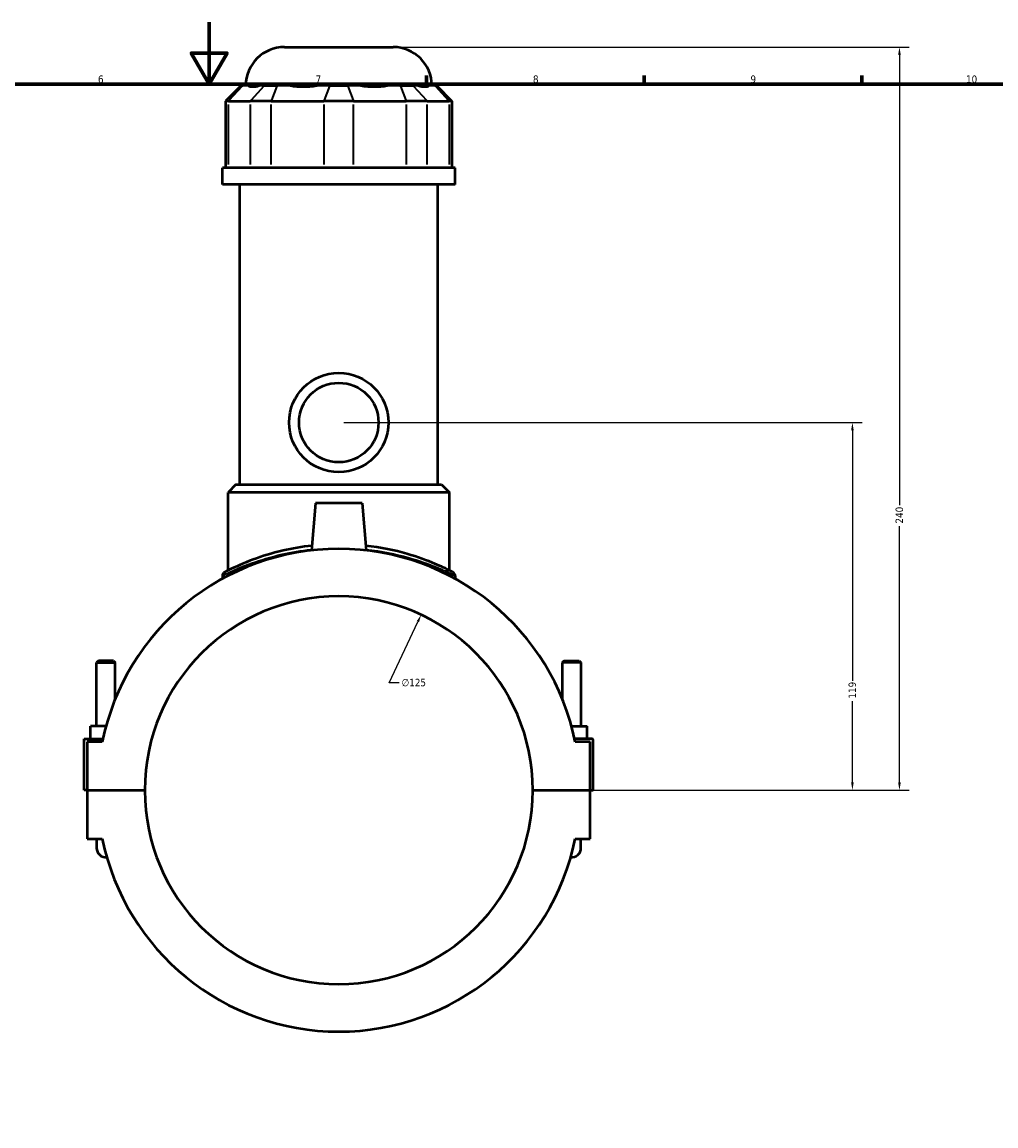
# Model space of a CAD drawing. Header units: millimetres. Extents: x -255 to 976, y -117 to 1161.
# Tile 5 of 7: x 360 to 674, y 238 to 594. Entities that reach past the tile are written whole.
import ezdxf

# ---------------------------------------------------------------- set-up
doc = ezdxf.new("R2010")
doc.units = ezdxf.units.MM
for name, color, linetype, lineweight in [('Border (ANSI)', 7, 'Continuous', 70), ('Dimension (ANSI)', 7, 'Continuous', 25), ('Visible (ANSI)', 7, 'Continuous', 50), ('Visible Narrow (ANSI)', 7, 'Continuous', 35)]:
    doc.layers.add(name, color=color, linetype=linetype, lineweight=lineweight)
doc.styles.add('Note Text (ANSI)', font='tahoma.ttf')
doc.dimstyles.new('Default - mm (ANSI)', dxfattribs={"dimtxt": 2.4, "dimasz": 2.5, "dimexe": 3.175, "dimexo": 1.6002, "dimgap": 0.8, "dimtad": 0, "dimtoh": 1, "dimdec": 0, "dimrnd": 1e-08, "dimzin": 4, "dimdsep": 46, "dimtxsty": 'Note Text (ANSI)', "dimcen": 0.09, "dimdle": 10, "dimclrd": 256, "dimclre": 256, "dimclrt": 5, "dimadec": 1, "dimazin": 1, "dimtfac": 1.27, "dimtofl": 0, "dimtmove": 0, "dimatfit": 3, "dimfxl": 1, "dimtolj": 1, "dimtzin": 4, "dimlwd": -1, "dimlwe": -1, "dimarcsym": 0})

# ---------------------------------------------------------------- blocks, each defined once
blk = doc.blocks.new('Borders Default Border')
at = {"layer": 'Border (ANSI)'}
for p, q in [((490.58, 574), (490.58, 576.8)), ((560.67, 574), (560.67, 576.8)), ((630.75, 574), (630.75, 576.8))]:
    blk.add_line(p, q, dxfattribs=at)
at = {"layer": 'Border (ANSI)', "flags": 128}
for points in [[(420.5, 594), (420.5, 574), (414.73, 584), (426.27, 584), (420.5, 574)], [(20, 20), (20, 574), (821, 574), (821, 20), (20, 20)]]:
    blk.add_lwpolyline(points, dxfattribs=at)
at = {"layer": 'Border (ANSI)', "color": 5, "true_color": 0x0000ff, "char_height": 2.4, "attachment_point": 7, "style": 'Note Text (ANSI)'}
for s, insert in [('6', (384.69, 574.35)), ('7', (454.8, 574.4)), ('8', (524.84, 574.35)), ('9', (594.92, 574.35)), ('10', (664.35, 574.35))]:
    blk.add_mtext(s, dxfattribs=dict(at, insert=insert))
blk = doc.blocks.new('*D6')
at = {"layer": 'Defpoints', "color": 0, "transparency": 16777216}
for p in [(488.82, 403.02), (435.73, 289.86)]:
    blk.add_point(p, dxfattribs=at)
at = {"layer": 'Dimension (ANSI)', "transparency": 16777216}
for p, q in [((478.52, 381.06), (487.76, 400.76)), ((481.71, 381.06), (478.52, 381.06))]:
    blk.add_line(p, q, dxfattribs=at)
blk.add_solid([(487.38, 400.94), (488.13, 400.58), (488.82, 403.02)], dxfattribs=at)
at = {"layer": 'Dimension (ANSI)', "color": 5, "transparency": 16777216, "insert": (482.51, 382.36), "char_height": 2.4, "attachment_point": 1, "style": 'Note Text (ANSI)'}
blk.add_mtext('\\A1;∅125', dxfattribs=at)
blk = doc.blocks.new('*D10')
at = {"layer": 'Defpoints', "color": 0, "transparency": 16777216}
for p in [(462.27, 464.94), (627.75, 464.94), (524.77, 346.44)]:
    blk.add_point(p, dxfattribs=at)
at = {"layer": 'Dimension (ANSI)', "transparency": 16777216}
for p, q in [((463.87, 464.94), (630.93, 464.94)), ((627.75, 462.44), (627.75, 381.69)), ((627.75, 348.94), (627.75, 375.19)), ((526.37, 346.44), (630.93, 346.44))]:
    blk.add_line(p, q, dxfattribs=at)
for points in [[(627.33, 462.44), (628.17, 462.44), (627.75, 464.94)], [(627.33, 348.94), (628.17, 348.94), (627.75, 346.44)]]:
    blk.add_solid(points, dxfattribs=at)
at = {"layer": 'Dimension (ANSI)', "color": 5, "transparency": 16777216, "insert": (626.5, 375.99), "char_height": 2.4, "attachment_point": 1, "rotation": 90, "style": 'Note Text (ANSI)'}
blk.add_mtext('\\A1;119', dxfattribs=at)
blk = doc.blocks.new('*D11')
at = {"layer": 'Defpoints', "color": 0, "transparency": 16777216}
for p in [(479.77, 585.94), (642.9, 585.94), (524.77, 346.44)]:
    blk.add_point(p, dxfattribs=at)
at = {"layer": 'Dimension (ANSI)', "transparency": 16777216}
for p, q in [((481.37, 585.94), (646.08, 585.94)), ((642.9, 583.44), (642.9, 438.29)), ((642.9, 348.94), (642.9, 431.59)), ((526.37, 346.44), (646.08, 346.44))]:
    blk.add_line(p, q, dxfattribs=at)
for points in [[(642.49, 583.44), (643.32, 583.44), (642.9, 585.94)], [(642.49, 348.94), (643.32, 348.94), (642.9, 346.44)]]:
    blk.add_solid(points, dxfattribs=at)
at = {"layer": 'Dimension (ANSI)', "color": 5, "transparency": 16777216, "insert": (641.65, 432.39), "char_height": 2.4, "attachment_point": 1, "rotation": 90, "style": 'Note Text (ANSI)'}
blk.add_mtext('\\A1;240', dxfattribs=at)

msp = doc.modelspace()

# ---------------------------------------------------------------- linework, layer by layer
at = {"layer": 'Visible (ANSI)'}
for p, q in [((444.77, 585.94), (479.77, 585.94)), ((430.8, 573.55), (425.8, 568.55)), ((430.8, 573.55), (431.37, 573.55)), ((433.12, 573.55), (431.37, 573.55)), ((438.39, 573.55), (436.64, 573.55)), ((438.39, 573.55), (442.45, 573.55)), ((446.68, 573.55), (442.45, 573.55)), ((459.4, 573.55), (455.18, 573.55)), ((459.4, 573.55), (465.14, 573.55)), ((469.37, 573.55), (465.14, 573.55)), ((482.09, 573.55), (477.87, 573.55)), ((482.09, 573.55), (486.15, 573.55)), ((487.9, 573.55), (486.15, 573.55)), ((493.17, 573.55), (491.42, 573.55)), ((493.17, 573.55), (493.74, 573.55)), ((493.74, 573.55), (498.74, 568.55)), ((426.75, 568.55), (425.8, 568.55)), ((425.8, 568.55), (425.8, 547)), ((426.75, 568.55), (433.78, 568.55)), ((440.54, 568.55), (433.78, 568.55)), ((440.54, 568.55), (457.49, 568.55)), ((467.06, 568.55), (457.49, 568.55)), ((467.06, 568.55), (484.01, 568.55)), ((490.77, 568.55), (484.01, 568.55)), ((490.77, 568.55), (497.79, 568.55)), ((498.74, 568.55), (497.79, 568.55)), ((498.74, 568.55), (498.74, 547)), ((499.77, 547), (424.77, 547)), ((424.77, 541.69), (424.77, 547)), ((499.77, 541.69), (499.77, 547)), ((499.77, 541.69), (424.77, 541.69)), ((430.4, 444.94), (430.4, 541.69)), ((494.15, 444.94), (494.15, 541.69)), ((429.15, 444.94), (426.65, 442.44)), ((429.15, 444.94), (495.4, 444.94)), ((495.4, 444.94), (497.9, 442.44)), ((497.9, 442.44), (426.65, 442.44)), ((426.65, 417.29), (426.65, 442.44)), ((497.9, 417.29), (497.9, 442.44)), ((454.77, 438.94), (453.44, 423.71)), ((469.77, 438.94), (454.77, 438.94)), ((469.77, 438.94), (471.11, 423.71)), ((424.77, 415.56), (424.77, 414.58)), ((499.77, 415.56), (499.77, 414.58)), ((384.87, 388.16), (384.27, 387.56)), ((389.67, 388.16), (384.87, 388.16)), ((389.67, 388.16), (390.27, 387.56)), ((534.87, 388.16), (534.27, 387.56)), ((534.87, 388.16), (539.67, 388.16)), ((539.67, 388.16), (540.27, 387.56)), ((384.27, 387.56), (390.27, 387.56)), ((384.27, 367.06), (384.27, 387.56)), ((390.27, 375.85), (390.27, 387.56)), ((540.27, 387.56), (534.27, 387.56)), ((534.27, 387.56), (534.27, 375.85)), ((540.27, 387.56), (540.27, 367.06)), ((382.27, 363.06), (382.27, 367.06)), ((387.27, 367.06), (382.27, 367.06)), ((387.28, 367.06), (387.27, 367.06)), ((387.27, 367.03), (387.27, 367.06)), ((537.26, 367.06), (537.27, 367.06)), ((537.27, 367.03), (537.27, 367.06)), ((537.27, 367.06), (542.27, 367.06)), ((542.27, 363.06), (542.27, 367.06)), ((380.27, 363.06), (386.3, 363.06)), ((380.27, 346.49), (380.27, 363.06)), ((543.77, 363.06), (538.25, 363.06)), ((386.08, 362.06), (381.27, 362.06)), ((381.27, 362.06), (381.27, 346.49)), ((543.27, 362.06), (538.46, 362.06)), ((543.27, 346.49), (543.27, 362.06)), ((544.27, 346.49), (544.27, 362.56)), ((381.27, 346.49), (380.27, 346.49)), ((381.27, 346.49), (399.77, 346.49)), ((381.27, 346.39), (381.27, 330.81)), ((399.77, 346.39), (381.27, 346.39)), ((384.27, 346.39), (384.27, 346.49)), ((390.27, 346.39), (390.27, 346.49)), ((524.77, 346.49), (543.27, 346.49)), ((543.27, 346.39), (524.77, 346.39)), ((534.27, 346.49), (534.27, 346.39)), ((540.27, 346.49), (540.27, 346.39)), ((543.27, 346.49), (544.27, 346.49)), ((543.27, 330.81), (543.27, 346.39)), ((381.27, 330.81), (386.08, 330.81)), ((384.27, 330.81), (384.27, 327.81)), ((538.46, 330.81), (543.27, 330.81)), ((540.27, 327.81), (540.27, 330.81))]:
    msp.add_line(p, q, dxfattribs=at)
for radius in [16, 12.8]:
    msp.add_circle((462.27, 464.94), radius, dxfattribs=at)
for centre, radius, start, end in [((444.77, 573.44), 12.5, 90, 179.4958), ((479.77, 573.44), 12.5, 0.5042, 90), ((462.27, 346.44), 77.78, 11.5896, 168.4104), ((426.02, 415.56), 1.25, 117.6744, 180), ((498.52, 415.56), 1.25, 0, 62.3256), ((462.27, 346.44), 62.5, 0.0458, 179.9542), ((543.77, 362.56), 0.5, 0, 90), ((462.27, 346.44), 62.5, 180.0458, 359.9542), ((387.27, 327.81), 3, 180, 275.5056), ((462.27, 346.44), 77.78, 191.5896, 348.4104), ((537.27, 327.81), 3, 264.4944, 0)]:
    msp.add_arc(centre, radius, start, end, dxfattribs=at)
for points, knots in [([(433.12, 573.55), (433.49, 573.31), (434, 573.2), (434.56, 573.2), (435.12, 573.2), (435.83, 573.31), (436.64, 573.55)], [-0.4379883, -0.4379883, -0.4379883, -0.4379883, 0, 0, 0, 0.4379883, 0.4379883, 0.4379883, 0.4379883]), ([(446.68, 573.55), (448.02, 573.31), (449.44, 573.2), (450.79, 573.2), (452.14, 573.2), (453.65, 573.31), (455.18, 573.55)], [-0.4379883, -0.4379883, -0.4379883, -0.4379883, 0, 0, 0, 0.4379883, 0.4379883, 0.4379883, 0.4379883]), ([(469.37, 573.55), (470.89, 573.31), (472.4, 573.2), (473.75, 573.2), (475.1, 573.2), (476.53, 573.31), (477.87, 573.55)], [-0.4379883, -0.4379883, -0.4379883, -0.4379883, 0, 0, 0, 0.4379883, 0.4379883, 0.4379883, 0.4379883]), ([(487.9, 573.55), (488.72, 573.31), (489.43, 573.2), (489.99, 573.2), (490.55, 573.2), (491.05, 573.31), (491.42, 573.55)], [-0.4379883, -0.4379883, -0.4379883, -0.4379883, 0, 0, 0, 0.4379883, 0.4379883, 0.4379883, 0.4379883]), ([(453.58, 425.26), (450.35, 424.9), (447.25, 424.36), (440.72, 422.85), (437.45, 421.81), (431.36, 419.55), (428.79, 418.34), (426.29, 417.11), (425.71, 416.81), (425.47, 416.68), (425.44, 416.67), (425.44, 416.67)], [18.117778, 18.117778, 18.117778, 18.117778, 19.100151, 19.100151, 20.354901, 20.354901, 21.88022, 21.88022, 22.780004, 22.780004, 23.008115, 23.008115, 23.008115, 23.008115]), ([(499.1, 416.67), (499.1, 416.67), (498.68, 416.89), (496.86, 417.81), (495.29, 418.57), (490.83, 420.46), (487.78, 421.62), (480.32, 423.77), (475.79, 424.73), (470.97, 425.26)], [11.504063, 11.504063, 11.504063, 11.504063, 12.447471, 12.447471, 13.591701, 13.591701, 14.926702, 14.926702, 16.394371, 16.394371, 16.394371, 16.394371])]:
    msp.add_open_spline(points, degree=3, knots=knots, dxfattribs=at)
at = {"layer": 'Visible Narrow (ANSI)'}
for p, q in [((431.14, 573.3), (426.99, 568.8)), ((438.16, 573.3), (434.01, 568.8)), ((442.36, 573.3), (440.64, 568.8)), ((459.31, 573.3), (457.59, 568.8)), ((465.24, 573.3), (466.96, 568.8)), ((482.19, 573.3), (483.91, 568.8)), ((486.38, 573.3), (490.54, 568.8)), ((493.4, 573.3), (497.56, 568.8)), ((426.75, 548.08), (426.75, 567.47)), ((433.78, 567.47), (433.78, 548.08)), ((440.54, 548.08), (440.54, 567.47)), ((457.49, 567.47), (457.49, 548.08)), ((467.06, 548.08), (467.06, 567.47)), ((484.01, 567.47), (484.01, 548.08)), ((490.77, 548.08), (490.77, 567.47)), ((497.79, 567.47), (497.79, 548.08))]:
    msp.add_line(p, q, dxfattribs=at)
msp.add_arc((498.52, 415.56), 1.25, 3.1163, 59.2094, dxfattribs=at)
for points, knots in [([(424.77, 415.56), (424.77, 415.56), (424.8, 415.57), (425.04, 415.7), (425.63, 416), (428.18, 417.21), (430.8, 418.4), (437, 420.62), (440.33, 421.64), (446.99, 423.13), (450.16, 423.67), (453.47, 424.02)], [-23.008115, -23.008115, -23.008115, -23.008115, -22.780004, -22.780004, -21.88022, -21.88022, -20.354901, -20.354901, -19.100151, -19.100151, -18.112817, -18.112817, -18.112817, -18.112817]), ([(471.08, 424.02), (476.01, 423.5), (480.64, 422.55), (488.25, 420.43), (491.35, 419.3), (495.89, 417.44), (497.49, 416.68), (499.34, 415.78), (499.77, 415.56), (499.77, 415.56)], [-16.399332, -16.399332, -16.399332, -16.399332, -14.926702, -14.926702, -13.591701, -13.591701, -12.447471, -12.447471, -11.504063, -11.504063, -11.504063, -11.504063])]:
    msp.add_open_spline(points, degree=3, knots=knots, dxfattribs=at)

# ---------------------------------------------------------------- block references
msp.add_blockref('Borders Default Border', (0, 0))

# ---------------------------------------------------------------- dimensions: what is measured, and where the dimension line sits
at = {"layer": 'Dimension (ANSI)'}
for base, p2, picture, middle in [((642.90256372, 585.93987151), (479.77372929, 585.93987151), '*D11', (642.90256372, 434.93987151)), ((627.75000131, 464.93987151), (462.27324528, 464.93987151), '*D10', (627.75000131, 378.43987151))]:
    dim = msp.add_linear_dim(base=base, p1=(524.77324528, 346.43987151), p2=p2, angle=90, dimstyle='Default - mm (ANSI)', override={"dimgap": 0.8, "dimtoh": 0, "dimdec": 0, "dimtol": 0, "dimlim": 0, "dimtp": 0, "dimtm": 0, "dimtdec": 2, "dimatfit": 1}, dxfattribs=at)
    dim.commit()
    dim.dimension.update_dxf_attribs({"geometry": picture, "text_midpoint": middle, "dimtype": 160})
dim = msp.add_diameter_dim_2p(p1=(435.73, 289.86), p2=(488.82, 403.02), dimstyle='Default - mm (ANSI)', override={"dimgap": 0.8, "dimtih": 1, "dimdec": 0, "dimlfac": 1, "dimtol": 0, "dimlim": 0, "dimtp": 0, "dimtm": 0, "dimtdec": 2}, dxfattribs=at)
dim.commit()
dim.dimension.update_dxf_attribs({"geometry": '*D6', "text_midpoint": (486.36, 381.06), "dimtype": 163})

doc.saveas('drawing.dxf')
